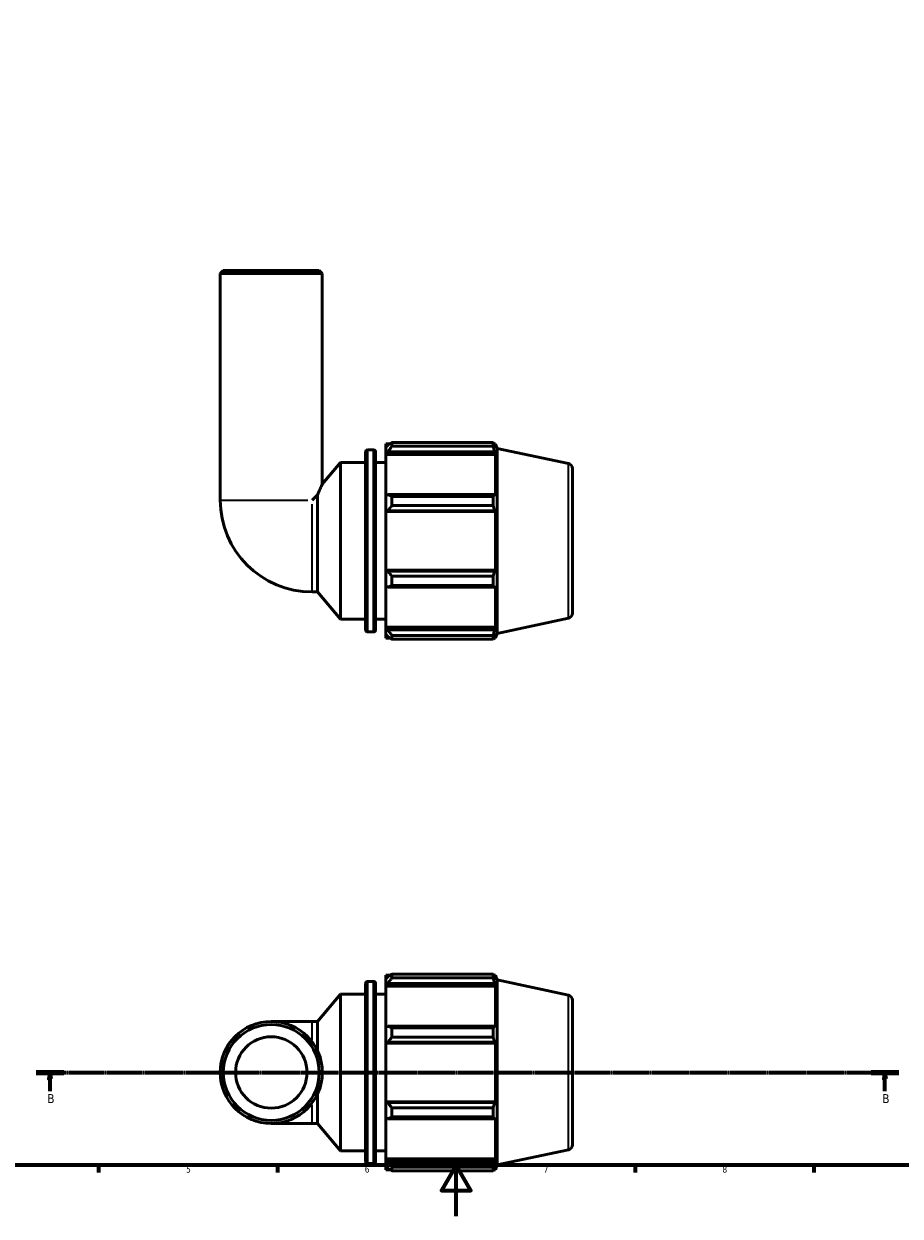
# Model space of a CAD drawing. Header units: millimetres. Extents: x 0 to 931, y 0 to 935.
# Tile 2 of 6: x 251 to 594, y 0 to 468. Entities that reach past the tile are written whole.
import ezdxf

# ---------------------------------------------------------------- set-up
doc = ezdxf.new("R2010")
doc.units = ezdxf.units.MM
doc.linetypes.add('CHAIN', pattern=[0.7087, 0.4724, -0.0591, 0.1181, -0.0591])
for name, color, linetype, lineweight in [('Border (ISO)', 7, 'Continuous', 70), ('Section Line (ISO)', 7, 'CHAIN', 70), ('Visible (ISO)', 7, 'Continuous', 50), ('Visible Narrow (ISO)', 7, 'Continuous', 35)]:
    doc.layers.add(name, color=color, linetype=linetype, lineweight=lineweight)
doc.styles.add('Label Text (ISO)', font='tahoma.ttf')
doc.styles.add('Note Text (ISO)', font='tahoma.ttf')

# ---------------------------------------------------------------- blocks, each defined once
blk = doc.blocks.new('Borders Default Border')
at = {"layer": 'Border (ISO)'}
for p, q in [((280.33, 20), (280.33, 17.1)), ((350.42, 20), (350.42, 17.1)), ((490.58, 20), (490.58, 17.1)), ((560.67, 20), (560.67, 17.1))]:
    blk.add_line(p, q, dxfattribs=at)
at = {"layer": 'Border (ISO)', "flags": 128}
for points in [[(20, 20), (20, 574), (821, 574), (821, 20), (20, 20)], [(420.5, 0), (420.5, 20), (414.73, 10), (426.27, 10), (420.5, 20)]]:
    blk.add_lwpolyline(points, dxfattribs=at)
at = {"layer": 'Border (ISO)', "color": 232, "true_color": 0xca0064, "char_height": 2.5, "attachment_point": 7, "style": 'Note Text (ISO)'}
for s, insert in [('5', (314.64, 17.05)), ('6', (384.66, 17.05)), ('7', (454.77, 17.1)), ('8', (524.81, 17.04))]:
    blk.add_mtext(s, dxfattribs=dict(at, insert=insert))
blk = doc.blocks.new('2dTransSection0')
at = {"layer": 'Section Line (ISO)', "linetype": 'CHAIN'}
blk.add_line((255.96, 56.35), (593.9, 56.35), dxfattribs=at)
at = {"layer": 'Section Line (ISO)', "linetype": 'Continuous', "lineweight": 140}
for p, q in [((255.96, 56.35), (266.72, 56.35)), ((583.14, 56.35), (593.9, 56.35))]:
    blk.add_line(p, q, dxfattribs=at)
at = {"layer": 'Section Line (ISO)', "linetype": 'Continuous'}
for p, q in [((261.34, 56.35), (260.84, 53.85)), ((261.34, 53.85), (261.34, 56.35)), ((261.84, 53.85), (261.34, 56.35)), ((588.52, 56.35), (588.02, 53.85)), ((588.52, 53.85), (588.52, 56.35)), ((589.02, 53.85), (588.52, 56.35)), ((260.84, 53.85), (261.84, 53.85)), ((261.34, 49.01), (261.34, 53.85)), ((588.02, 53.85), (589.02, 53.85)), ((588.52, 49.01), (588.52, 53.85))]:
    blk.add_line(p, q, dxfattribs=at)
at = {"layer": 'Section Line (ISO)', "linetype": 'Continuous', "flags": 128}
for points in [[(261.84, 53.85), (261.34, 56.35), (260.84, 53.85), (261.84, 53.85)], [(589.02, 53.85), (588.52, 56.35), (588.02, 53.85), (589.02, 53.85)]]:
    blk.add_lwpolyline(points, dxfattribs=at)
at = {"layer": 'Section Line (ISO)'}
for points in [[(261.84, 53.85), (261.34, 56.35), (260.84, 53.85), (261.84, 53.85)], [(589.02, 53.85), (588.52, 56.35), (588.02, 53.85), (589.02, 53.85)]]:
    blk.add_solid(points, dxfattribs=at)
at = {"layer": 'Section Line (ISO)', "char_height": 3.5, "attachment_point": 7, "style": 'Label Text (ISO)'}
for insert in [(260.27, 44.35), (587.45, 44.35)]:
    blk.add_mtext('B', dxfattribs=dict(at, insert=insert))

msp = doc.modelspace()

# ---------------------------------------------------------------- linework, layer by layer
at = {"layer": 'Visible (ISO)'}
for p, q in [((329.2312, 370.806), (328.0312, 369.606)), ((328.0312, 280.806), (328.0312, 369.606)), ((368.0312, 369.606), (328.0312, 369.606)), ((329.2312, 370.806), (366.8312, 370.806)), ((366.8312, 370.806), (368.0312, 369.606)), ((368.0312, 287.0469), (368.0312, 369.606)), ((385.0046, 229.936), (385.0046, 299.676)), ((385.8046, 300.476), (388.1379, 300.476)), ((388.9379, 299.676), (388.9379, 229.936)), ((392.8712, 302.936), (392.8712, 301.5622)), ((392.8712, 302.936), (394.6166, 302.936)), ((393.6912, 302.3443), (392.8712, 301.5622)), ((392.8712, 298.9914), (392.8712, 301.5622)), ((392.8712, 298.9914), (393.6912, 299.7187)), ((393.6912, 299.7187), (435.5274, 299.7187)), ((395.3312, 303.384), (395.3312, 301.9014)), ((395.3312, 303.384), (434.9945, 303.384)), ((434.9945, 301.9014), (395.3312, 301.9014)), ((434.9945, 301.9014), (434.9945, 303.384)), ((435.2267, 302.936), (435.927, 302.936)), ((435.927, 301.1712), (435.5274, 302.3443)), ((435.5274, 299.7187), (435.927, 298.6277)), ((436.5312, 301.0764), (435.927, 302.936)), ((435.927, 301.1712), (435.927, 302.936)), ((436.5312, 228.5356), (436.5312, 301.0764)), ((464.447, 295.1427), (436.5312, 301.0764)), ((368.0312, 287.0469), (375.1712, 295.556)), ((375.1712, 234.056), (375.1712, 295.556)), ((375.1712, 295.556), (385.0046, 295.556)), ((388.9379, 295.556), (392.8712, 295.556)), ((392.8712, 298.6277), (392.8712, 298.9914)), ((392.8712, 298.6277), (392.8712, 282.6018)), ((392.8712, 298.6277), (435.927, 298.6277)), ((435.927, 282.4124), (435.927, 298.6277)), ((466.0312, 293.1864), (466.0312, 236.4255)), ((366.1509, 282.9257), (364.0312, 280.806)), ((366.1509, 244.806), (366.1509, 282.9257)), ((393.6912, 282.9804), (392.8712, 282.6018)), ((392.8712, 276.3952), (392.8712, 282.6018)), ((435.5274, 282.9804), (393.6912, 282.9804)), ((395.3312, 282.2681), (395.3312, 278.6888)), ((395.3312, 282.2681), (434.9945, 282.2681)), ((434.9945, 278.6888), (434.9945, 282.2681)), ((435.927, 282.4124), (435.5274, 282.9804)), ((392.8712, 276.3952), (393.6912, 276.6418)), ((392.8712, 276.2719), (392.8712, 276.3952)), ((392.8712, 276.2719), (392.8712, 253.3401)), ((392.8712, 276.2719), (435.927, 276.2719)), ((393.6912, 276.6418), (435.5274, 276.6418)), ((434.9945, 278.6888), (395.3312, 278.6888)), ((435.5274, 276.6418), (435.927, 276.2719)), ((435.927, 253.3401), (435.927, 276.2719)), ((392.8712, 253.2168), (392.8712, 253.3401)), ((392.8712, 253.3401), (435.927, 253.3401)), ((393.6912, 252.9702), (392.8712, 253.2168)), ((392.8712, 247.0102), (392.8712, 253.2168)), ((435.5274, 252.9702), (393.6912, 252.9702)), ((435.927, 253.3401), (435.5274, 252.9702)), ((395.3312, 250.9231), (395.3312, 247.3438)), ((395.3312, 250.9231), (434.9945, 250.9231)), ((434.9945, 247.3438), (434.9945, 250.9231)), ((364.0312, 244.806), (366.1509, 244.806)), ((366.1509, 244.806), (375.1712, 234.056)), ((392.8712, 247.0102), (393.6912, 246.6315)), ((392.8712, 247.0102), (392.8712, 230.9843)), ((393.6912, 246.6315), (435.5274, 246.6315)), ((434.9945, 247.3438), (395.3312, 247.3438)), ((435.5274, 246.6315), (435.927, 247.1995)), ((435.927, 230.9843), (435.927, 247.1995)), ((375.1712, 234.056), (385.0046, 234.056)), ((388.9379, 234.056), (392.8712, 234.056)), ((464.447, 234.4692), (436.5312, 228.5356)), ((385.8046, 229.136), (388.1379, 229.136)), ((392.8712, 230.6206), (392.8712, 230.9843)), ((392.8712, 230.9843), (435.927, 230.9843)), ((392.8712, 228.0497), (392.8712, 230.6206)), ((393.6912, 229.8932), (392.8712, 230.6206)), ((435.5274, 229.8932), (393.6912, 229.8932)), ((435.927, 230.9843), (435.5274, 229.8932)), ((392.8712, 228.0497), (393.6912, 227.2677)), ((392.8712, 228.0497), (392.8712, 226.676)), ((392.8712, 226.676), (394.6166, 226.676)), ((395.3312, 227.7105), (395.3312, 226.2279)), ((395.3312, 227.7105), (434.9945, 227.7105)), ((434.9945, 226.2279), (395.3312, 226.2279)), ((434.9945, 226.2279), (434.9945, 227.7105)), ((435.2267, 226.676), (435.927, 226.676)), ((435.5274, 227.2677), (435.927, 228.4407)), ((436.5312, 228.5356), (435.927, 226.676)), ((435.927, 226.676), (435.927, 228.4407)), ((392.8712, 94.4796), (392.8712, 93.1059)), ((392.8712, 94.4796), (394.6166, 94.4796)), ((393.6912, 93.8879), (392.8712, 93.1059)), ((395.3312, 94.9277), (395.3312, 93.4451)), ((395.3312, 94.9277), (434.9945, 94.9277)), ((434.9945, 93.4451), (434.9945, 94.9277)), ((435.2267, 94.4796), (435.927, 94.4796)), ((435.927, 92.7149), (435.5274, 93.8879)), ((436.5312, 92.6201), (435.927, 94.4796)), ((435.927, 92.7149), (435.927, 94.4796)), ((385.0046, 21.4796), (385.0046, 91.2196)), ((385.8046, 92.0196), (388.1379, 92.0196)), ((388.9379, 91.2196), (388.9379, 21.4796)), ((392.8712, 90.535), (392.8712, 93.1059)), ((392.8712, 90.535), (393.6912, 91.2624)), ((392.8712, 90.1714), (392.8712, 90.535)), ((392.8712, 90.1714), (392.8712, 74.1454)), ((392.8712, 90.1714), (435.927, 90.1714)), ((393.6912, 91.2624), (435.5274, 91.2624)), ((434.9945, 93.4451), (395.3312, 93.4451)), ((435.5274, 91.2624), (435.927, 90.1714)), ((435.927, 73.9561), (435.927, 90.1714)), ((436.5312, 20.0792), (436.5312, 92.6201)), ((464.447, 86.6864), (436.5312, 92.6201)), ((366.1509, 76.3496), (375.1712, 87.0996)), ((375.1712, 25.5996), (375.1712, 87.0996)), ((375.1712, 87.0996), (385.0046, 87.0996)), ((388.9379, 87.0996), (392.8712, 87.0996)), ((466.0312, 84.7301), (466.0312, 27.9692)), ((364.0312, 76.3496), (348.0312, 76.3496)), ((364.0312, 76.3496), (366.1509, 76.3496)), ((366.1509, 64.8159), (366.1509, 76.3496)), ((393.6912, 74.5241), (392.8712, 74.1454)), ((392.8712, 67.9388), (392.8712, 74.1454)), ((435.5274, 74.5241), (393.6912, 74.5241)), ((395.3312, 73.8118), (395.3312, 70.2325)), ((395.3312, 73.8118), (434.9945, 73.8118)), ((434.9945, 70.2325), (395.3312, 70.2325)), ((434.9945, 70.2325), (434.9945, 73.8118)), ((435.927, 73.9561), (435.5274, 74.5241)), ((392.8712, 67.9388), (393.6912, 68.1854)), ((392.8712, 67.8155), (392.8712, 67.9388)), ((392.8712, 67.8155), (392.8712, 44.8837)), ((392.8712, 67.8155), (435.927, 67.8155)), ((393.6912, 68.1854), (435.5274, 68.1854)), ((435.5274, 68.1854), (435.927, 67.8155)), ((435.927, 44.8837), (435.927, 67.8155)), ((366.1509, 36.3496), (366.1509, 47.8834)), ((392.8712, 44.7604), (392.8712, 44.8837)), ((392.8712, 44.8837), (435.927, 44.8837)), ((392.8712, 38.5538), (392.8712, 44.7604)), ((393.6912, 44.5139), (392.8712, 44.7604)), ((435.5274, 44.5139), (393.6912, 44.5139)), ((395.3312, 42.4668), (395.3312, 38.8875)), ((395.3312, 42.4668), (434.9945, 42.4668)), ((434.9945, 38.8875), (434.9945, 42.4668)), ((435.927, 44.8837), (435.5274, 44.5139)), ((392.8712, 38.5538), (392.8712, 22.5279)), ((392.8712, 38.5538), (393.6912, 38.1752)), ((393.6912, 38.1752), (435.5274, 38.1752)), ((434.9945, 38.8875), (395.3312, 38.8875)), ((435.5274, 38.1752), (435.927, 38.7432)), ((435.927, 22.5279), (435.927, 38.7432)), ((348.0312, 36.3496), (364.0312, 36.3496)), ((364.0312, 36.3496), (366.1509, 36.3496)), ((366.1509, 36.3496), (375.1712, 25.5996)), ((375.1712, 25.5996), (385.0046, 25.5996)), ((388.9379, 25.5996), (392.8712, 25.5996)), ((464.447, 26.0129), (436.5312, 20.0792)), ((385.8046, 20.6796), (388.1379, 20.6796)), ((392.8712, 22.1642), (392.8712, 22.5279)), ((392.8712, 22.5279), (435.927, 22.5279)), ((392.8712, 19.5934), (392.8712, 22.1642)), ((393.6912, 21.4369), (392.8712, 22.1642)), ((392.8712, 19.5934), (392.8712, 18.2196)), ((392.8712, 19.5934), (393.6912, 18.8113)), ((435.5274, 21.4369), (393.6912, 21.4369)), ((395.3312, 19.2542), (395.3312, 17.7716)), ((395.3312, 19.2542), (434.9945, 19.2542)), ((434.9945, 17.7716), (434.9945, 19.2542)), ((435.927, 22.5279), (435.5274, 21.4369)), ((435.5274, 18.8113), (435.927, 19.9844)), ((436.5312, 20.0792), (435.927, 18.2196)), ((435.927, 18.2196), (435.927, 19.9844)), ((392.8712, 18.2196), (394.6166, 18.2196)), ((434.9945, 17.7716), (395.3312, 17.7716)), ((435.2267, 18.2196), (435.927, 18.2196))]:
    msp.add_line(p, q, dxfattribs=at)
for radius in [20, 18.8, 14]:
    msp.add_circle((348.0312, 56.3496), radius, dxfattribs=at)
for centre, radius, start, end in [((385.8046, 299.676), 0.8, 90, 180), ((388.1379, 299.676), 0.8, 0, 90), ((464.0312, 293.1864), 2, 0, 78), ((364.0312, 280.806), 36, 180, 270), ((464.0312, 236.4255), 2, 282, 0), ((385.8046, 229.936), 0.8, 180, 270), ((388.1379, 229.936), 0.8, 270, 0), ((385.8046, 91.2196), 0.8, 90, 180), ((388.1379, 91.2196), 0.8, 0, 90), ((464.0312, 84.7301), 2, 0, 78), ((464.0312, 27.9692), 2, 282, 0), ((385.8046, 21.4796), 0.8, 180, 270), ((388.1379, 21.4796), 0.8, 270, 0)]:
    msp.add_arc(centre, radius, start, end, dxfattribs=at)
for points, weights in [([(395.3312, 303.384), (394.4784, 302.8535), (393.6912, 302.3443)], [1.01739177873, 1.01230769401, 1.00642677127]), ([(393.6912, 299.7187), (394.4784, 300.7878), (395.3312, 301.9014)], [1.00642677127, 1.01230769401, 1.01739177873]), ([(434.9945, 303.384), (435.2716, 302.8535), (435.5274, 302.3443)], [1, 1.0012845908, 1.0017524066]), ([(435.5274, 299.7187), (435.2716, 300.7878), (434.9945, 301.9014)], [1.0017524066, 1.0012845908, 1]), ([(395.3312, 282.2681), (394.4784, 282.6315), (393.6912, 282.9804)], [1.01739177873, 1.01230769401, 1.00642677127]), ([(434.9945, 282.2681), (435.2716, 282.6315), (435.5274, 282.9804)], [1, 1.0012845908, 1.0017524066]), ([(393.6912, 276.6418), (394.4784, 277.6444), (395.3312, 278.6888)], [1.00642677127, 1.01230769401, 1.01739177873]), ([(435.5274, 276.6418), (435.2716, 277.6444), (434.9945, 278.6888)], [1.00175240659, 1.00128459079, 1]), ([(395.3312, 250.9231), (394.4784, 251.9675), (393.6912, 252.9702)], [1.01739177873, 1.01230769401, 1.00642677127]), ([(434.9945, 250.9231), (435.2716, 251.9675), (435.5274, 252.9702)], [1, 1.00128459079, 1.00175240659]), ([(393.6912, 246.6315), (394.4784, 246.9804), (395.3312, 247.3438)], [1.00642677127, 1.01230769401, 1.01739177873]), ([(435.5274, 246.6315), (435.2716, 246.9804), (434.9945, 247.3438)], [1.00175240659, 1.00128459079, 1]), ([(395.3312, 227.7105), (394.4784, 228.8241), (393.6912, 229.8932)], [1.01739177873, 1.01230769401, 1.00642677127]), ([(434.9945, 227.7105), (435.2716, 228.8241), (435.5274, 229.8932)], [1, 1.00128459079, 1.00175240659]), ([(393.6912, 227.2677), (394.4784, 226.7584), (395.3312, 226.2279)], [1.00642677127, 1.01230769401, 1.01739177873]), ([(435.5274, 227.2677), (435.2716, 226.7584), (434.9945, 226.2279)], [1.0017524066, 1.0012845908, 1]), ([(395.3312, 94.9277), (394.4784, 94.3972), (393.6912, 93.8879)], [1.01739177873, 1.01230769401, 1.00642677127]), ([(434.9945, 94.9277), (435.2716, 94.3972), (435.5274, 93.8879)], [1, 1.00128459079, 1.00175240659]), ([(393.6912, 91.2624), (394.4784, 92.3315), (395.3312, 93.4451)], [1.00642677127, 1.01230769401, 1.01739177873]), ([(435.5274, 91.2624), (435.2716, 92.3315), (434.9945, 93.4451)], [1.00175240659, 1.0012845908, 1]), ([(395.3312, 73.8118), (394.4784, 74.1752), (393.6912, 74.5241)], [1.01739177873, 1.01230769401, 1.00642677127]), ([(393.6912, 68.1854), (394.4784, 69.1881), (395.3312, 70.2325)], [1.00642677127, 1.01230769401, 1.01739177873]), ([(434.9945, 73.8118), (435.2716, 74.1752), (435.5274, 74.5241)], [1, 1.00128459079, 1.00175240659]), ([(435.5274, 68.1854), (435.2716, 69.1881), (434.9945, 70.2325)], [1.00175240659, 1.00128459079, 1]), ([(395.3312, 42.4668), (394.4784, 43.5112), (393.6912, 44.5139)], [1.01739177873, 1.01230769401, 1.00642677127]), ([(434.9945, 42.4668), (435.2716, 43.5112), (435.5274, 44.5139)], [1, 1.0012845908, 1.0017524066]), ([(393.6912, 38.1752), (394.4784, 38.5241), (395.3312, 38.8875)], [1.00642677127, 1.01230769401, 1.01739177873]), ([(435.5274, 38.1752), (435.2716, 38.5241), (434.9945, 38.8875)], [1.0017524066, 1.0012845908, 1]), ([(395.3312, 19.2542), (394.4784, 20.3678), (393.6912, 21.4369)], [1.01739177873, 1.01230769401, 1.00642677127]), ([(393.6912, 18.8113), (394.4784, 18.3021), (395.3312, 17.7716)], [1.00642677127, 1.01230769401, 1.01739177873]), ([(434.9945, 19.2542), (435.2716, 20.3678), (435.5274, 21.4369)], [1, 1.0012845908, 1.0017524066]), ([(435.5274, 18.8113), (435.2716, 18.3021), (434.9945, 17.7716)], [1.00175240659, 1.00128459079, 1])]:
    msp.add_rational_spline(points, weights, degree=2, dxfattribs=at)
msp.add_open_spline([(366.1509, 282.9257), (366.4299, 283.5717), (366.6919, 284.1593), (367.2265, 285.339), (367.5197, 285.9671), (367.9237, 286.8235), (368.0312, 287.0469), (368.0312, 287.0469)], degree=3, knots=[7.619165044, 7.619165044, 7.619165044, 7.619165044, 7.876823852, 7.876823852, 8.221993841, 8.221993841, 8.567163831, 8.567163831, 8.567163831, 8.567163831], dxfattribs=at)
at = {"layer": 'Visible Narrow (ISO)'}
for p, q in [((385.8046, 300.0368), (385.8046, 229.5751)), ((388.1379, 229.5751), (388.1379, 300.0368)), ((464.447, 234.8427), (464.447, 294.7692)), ((328.187, 280.806), (362.4116, 280.806)), ((364.0312, 244.9618), (364.0312, 279.1864)), ((385.8046, 91.5805), (385.8046, 21.1188)), ((388.1379, 21.1188), (388.1379, 91.5805)), ((464.447, 26.3864), (464.447, 86.3129)), ((364.0312, 69.0783), (364.0312, 76.3281)), ((364.0312, 36.3711), (364.0312, 43.621))]:
    msp.add_line(p, q, dxfattribs=at)

# ---------------------------------------------------------------- block references
msp.add_blockref('Borders Default Border', (0, 0))
at = {"layer": 'Section Line (ISO)'}
msp.add_blockref('2dTransSection0', (0, 0), dxfattribs=at)

doc.saveas('drawing.dxf')
